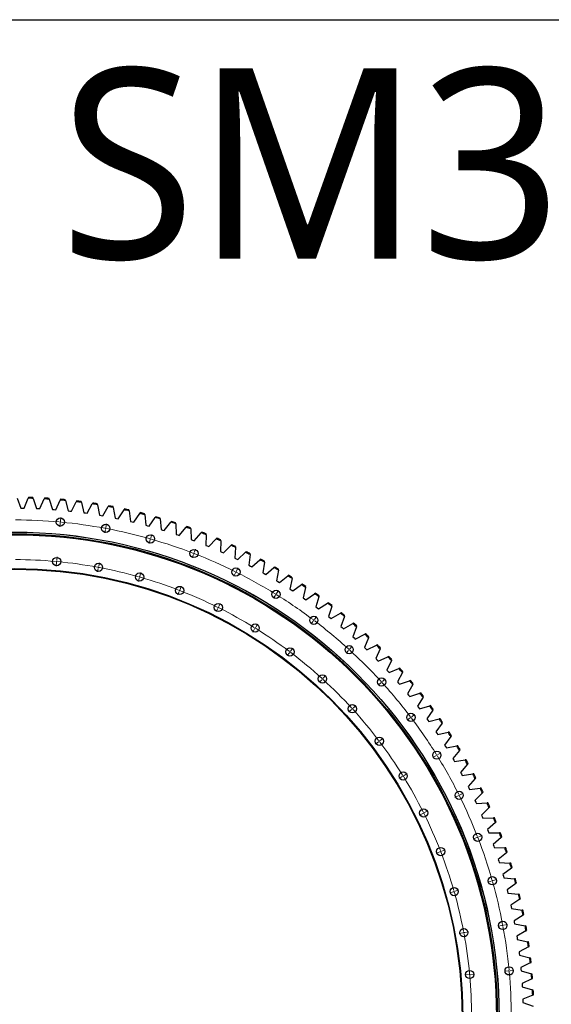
# Model space of a CAD drawing. Header units: millimetres. Extents: x -1195 to 24203, y 99347 to 119172.
# Tile 9 of 19: x 5613 to 8128, y 114514 to 119172. Entities that reach past the tile are written whole.
import ezdxf

# ---------------------------------------------------------------- set-up
doc = ezdxf.new("R2010")
doc.units = ezdxf.units.MM
doc.header["$LTSCALE"] = 100

msp = doc.modelspace()

# ---------------------------------------------------------------- linework, layer by layer
at = {"color": 7, "linetype": 'Continuous', "lineweight": 25}
for p, q in [((5600.9, 116909.3), (5618.3, 116862)), ((5634.1, 116861.8), (5652.9, 116908.5)), ((5654.5, 116912.5), (5652.9, 116908.5)), ((5677.2, 116907.8), (5675.9, 116911.8)), ((5677.2, 116907.8), (5693.1, 116859.9)), ((5708.9, 116859.2), (5729.2, 116905.4)), ((5730.9, 116909.3), (5729.2, 116905.4)), ((5753.5, 116903.8), (5752.2, 116907.9)), ((5753.5, 116903.8), (5767.9, 116855.5)), ((5783.6, 116854.3), (5805.3, 116899.8)), ((5807.1, 116903.7), (5805.3, 116899.8)), ((5829.5, 116897.5), (5828.4, 116901.7)), ((5829.5, 116897.5), (5842.4, 116848.8)), ((5858.1, 116847.1), (5881.2, 116891.9)), ((5883.1, 116895.7), (5881.2, 116891.9)), ((5905.3, 116888.9), (5904.4, 116893)), ((5905.3, 116888.9), (5916.7, 116839.8)), ((5932.3, 116837.6), (5956.8, 116881.6)), ((5958.9, 116885.3), (5956.8, 116881.6)), ((5980.9, 116877.8), (5980, 116882)), ((5980.9, 116877.8), (5990.7, 116828.4)), ((6006.2, 116825.7), (6032.1, 116869)), ((6034.3, 116872.7), (6032.1, 116869)), ((6056, 116864.5), (6055.3, 116868.7)), ((5618.3, 116862), (5626.2, 116861.9)), ((5626.2, 116861.9), (5634.1, 116861.8)), ((5693.1, 116859.9), (5701, 116859.6)), ((5701, 116859.6), (5708.9, 116859.2)), ((5767.9, 116855.5), (5775.7, 116855)), ((5775.7, 116855), (5783.6, 116854.3)), ((5842.4, 116848.8), (5850.2, 116848)), ((5850.2, 116848), (5858.1, 116847.1)), ((5916.7, 116839.8), (5924.5, 116838.7)), ((5924.5, 116838.7), (5932.3, 116837.6)), ((5990.7, 116828.4), (5998.5, 116827.1)), ((5998.5, 116827.1), (6006.2, 116825.7)), ((6056, 116864.5), (6064.3, 116814.8)), ((6079.7, 116811.6), (6106.9, 116854)), ((6109.2, 116857.6), (6106.9, 116854)), ((6130.7, 116848.8), (6130.1, 116853)), ((6130.7, 116848.8), (6137.4, 116798.8)), ((6152.7, 116795.2), (6181.2, 116836.8)), ((6183.7, 116840.3), (6181.2, 116836.8)), ((6204.8, 116830.8), (6204.4, 116835)), ((6204.8, 116830.8), (6210, 116780.6)), ((6064.3, 116814.8), (6072, 116813.2)), ((6072, 116813.2), (6079.7, 116811.6)), ((6137.4, 116798.8), (6145.1, 116797)), ((6145.1, 116797), (6152.7, 116795.2)), ((6210, 116780.6), (6217.6, 116778.6)), ((6217.6, 116778.6), (6225.2, 116776.5)), ((6225.2, 116776.5), (6255, 116817.2)), ((6257.5, 116820.6), (6255, 116817.2)), ((6278.4, 116810.5), (6278.1, 116814.7)), ((6278.4, 116810.5), (6282, 116760.2)), ((6297.1, 116755.6), (6328.1, 116795.3)), ((6330.8, 116798.7), (6328.1, 116795.3)), ((6351.3, 116787.9), (6351.1, 116792.1)), ((6351.3, 116787.9), (6353.4, 116737.5)), ((6282, 116760.2), (6289.6, 116757.9)), ((6289.6, 116757.9), (6297.1, 116755.6)), ((6353.4, 116737.5), (6360.8, 116735)), ((6360.8, 116735), (6368.3, 116732.5)), ((6368.3, 116732.5), (6400.5, 116771.2)), ((6403.3, 116774.5), (6400.5, 116771.2)), ((6423.5, 116763), (6423.4, 116767.3)), ((6423.5, 116763), (6424, 116712.6)), ((6438.7, 116707.1), (6472.1, 116744.8)), ((6475, 116748), (6472.1, 116744.8)), ((6494.8, 116736), (6493.7, 116685.6)), ((6494.8, 116736), (6494.9, 116740.2)), ((6424, 116712.6), (6431.3, 116709.9)), ((6431.3, 116709.9), (6438.7, 116707.1)), ((6493.7, 116685.6), (6501, 116682.6)), ((6501, 116682.6), (6508.3, 116679.6)), ((6508.3, 116679.6), (6542.9, 116716.3)), ((6545.8, 116719.4), (6542.9, 116716.3)), ((6565.3, 116706.7), (6562.6, 116656.3)), ((6565.3, 116706.7), (6565.5, 116710.9)), ((6577, 116649.9), (6612.7, 116685.5)), ((6615.8, 116688.5), (6612.7, 116685.5)), ((6562.6, 116656.3), (6569.9, 116653.2)), ((6569.9, 116653.2), (6577, 116649.9)), ((6634.8, 116675.2), (6630.6, 116625)), ((6634.8, 116675.2), (6635.2, 116679.5)), ((6644.8, 116618.1), (6681.6, 116652.6)), ((6684.7, 116655.5), (6681.6, 116652.6)), ((6703.3, 116641.6), (6697.6, 116591.5)), ((6703.3, 116641.6), (6703.8, 116645.9)), ((6630.6, 116625), (6637.7, 116621.6)), ((6637.7, 116621.6), (6644.8, 116618.1)), ((6697.6, 116591.5), (6704.6, 116587.9)), ((6711.5, 116584.2), (6749.4, 116617.5)), ((6752.6, 116620.3), (6749.4, 116617.5)), ((6770.8, 116605.9), (6763.5, 116556)), ((6770.8, 116605.9), (6771.4, 116610.1)), ((6704.6, 116587.9), (6711.5, 116584.2)), ((6763.5, 116556), (6770.3, 116552.2)), ((6770.3, 116552.2), (6777.2, 116548.3)), ((6777.2, 116548.3), (6816.1, 116580.4)), ((6819.3, 116583.1), (6816.1, 116580.4)), ((6837.1, 116568.1), (6828.2, 116518.5)), ((6837.1, 116568.1), (6837.8, 116572.3)), ((6884.9, 116543.8), (6881.5, 116541.2)), ((6828.2, 116518.5), (6835, 116514.4)), ((6835, 116514.4), (6841.7, 116510.3)), ((6841.7, 116510.3), (6881.5, 116541.2)), ((6902.2, 116528.3), (6891.8, 116478.9)), ((6902.2, 116528.3), (6903, 116532.4)), ((6905, 116470.4), (6945.8, 116500)), ((6949.2, 116502.5), (6945.8, 116500)), ((6891.8, 116478.9), (6898.4, 116474.7)), ((6898.4, 116474.7), (6905, 116470.4)), ((6966, 116486.4), (6954, 116437.4)), ((6966, 116486.4), (6967, 116490.6)), ((6967, 116428.5), (7008.7, 116456.8)), ((7012.2, 116459.2), (7008.7, 116456.8)), ((6954, 116437.4), (6960.5, 116433)), ((6960.5, 116433), (6967, 116428.5)), ((7028.5, 116442.6), (7015, 116394)), ((7027.7, 116384.6), (7070.2, 116411.6)), ((7028.5, 116442.6), (7029.6, 116446.7)), ((7073.8, 116413.9), (7070.2, 116411.6)), ((7015, 116394), (7021.4, 116389.4)), ((7021.4, 116389.4), (7027.7, 116384.6)), ((7089.6, 116396.9), (7074.6, 116348.7)), ((7087, 116339), (7130.3, 116364.6)), ((7089.6, 116396.9), (7090.8, 116400.9)), ((7134, 116366.8), (7130.3, 116364.6)), ((7074.6, 116348.7), (7080.8, 116343.9)), ((7080.8, 116343.9), (7087, 116339)), ((7149.2, 116349.2), (7132.8, 116301.6)), ((7144.8, 116291.4), (7189, 116315.8)), ((7149.2, 116349.2), (7150.6, 116353.3)), ((7192.7, 116317.8), (7189, 116315.8)), ((7132.8, 116301.6), (7138.8, 116296.5)), ((7138.8, 116296.5), (7144.8, 116291.4)), ((7207.3, 116299.8), (7189.4, 116252.7)), ((7201.1, 116242.2), (7246, 116265.1)), ((7207.3, 116299.8), (7208.8, 116303.8)), ((7249.8, 116267), (7246, 116265.1)), ((7189.4, 116252.7), (7195.3, 116247.5)), ((7195.3, 116247.5), (7201.1, 116242.2)), ((7263.9, 116248.6), (7244.5, 116202)), ((7263.9, 116248.6), (7265.5, 116252.5)), ((7244.5, 116202), (7250.2, 116196.6)), ((7250.2, 116196.6), (7255.9, 116191.2)), ((7255.9, 116191.2), (7301.5, 116212.7)), ((7318.8, 116195.6), (7298, 116149.7)), ((7305.4, 116214.5), (7301.5, 116212.7)), ((7318.8, 116195.6), (7320.6, 116199.5)), ((7298, 116149.7), (7303.6, 116144.1)), ((7303.6, 116144.1), (7309.1, 116138.5)), ((7309.1, 116138.5), (7355.3, 116158.6)), ((7372.1, 116141), (7349.9, 116095.7)), ((7359.2, 116160.3), (7355.3, 116158.6)), ((7372.1, 116141), (7374, 116144.8)), ((7349.9, 116095.7), (7355.3, 116090)), ((7355.3, 116090), (7360.6, 116084.2)), ((7360.6, 116084.2), (7407.4, 116102.8)), ((7423.7, 116084.7), (7400, 116040.2)), ((7411.4, 116104.4), (7407.4, 116102.8)), ((7423.7, 116084.7), (7425.7, 116088.5)), ((7400, 116040.2), (7405.2, 116034.2)), ((7405.2, 116034.2), (7410.4, 116028.3)), ((7410.4, 116028.3), (7457.8, 116045.4)), ((7461.8, 116046.9), (7457.8, 116045.4)), ((7473.4, 116026.8), (7475.5, 116030.5)), ((7473.4, 116026.8), (7448.4, 115983.1)), ((7448.4, 115983.1), (7453.4, 115977)), ((7458.4, 115970.9), (7506.3, 115986.6)), ((7510.3, 115987.9), (7506.3, 115986.6)), ((7453.4, 115977), (7458.4, 115970.9)), ((7521.4, 115967.5), (7495, 115924.5)), ((7521.4, 115967.5), (7523.6, 115971.1)), ((7495, 115924.5), (7499.8, 115918.3)), ((7499.8, 115918.3), (7504.6, 115912)), ((7504.6, 115912), (7553, 115926.2)), ((7567.5, 115906.6), (7539.8, 115864.5)), ((7557.1, 115927.4), (7553, 115926.2)), ((7567.5, 115906.6), (7569.8, 115910.2)), ((7539.8, 115864.5), (7544.4, 115858.1)), ((7544.4, 115858.1), (7549, 115851.7)), ((7549, 115851.7), (7597.8, 115864.4)), ((7611.6, 115844.4), (7582.7, 115803.1)), ((7601.9, 115865.5), (7597.8, 115864.4)), ((7611.6, 115844.4), (7614.1, 115847.9)), ((7582.7, 115803.1), (7587.1, 115796.6)), ((7587.1, 115796.6), (7591.4, 115790.1)), ((7591.4, 115790.1), (7640.6, 115801.2)), ((7644.7, 115802.2), (7640.6, 115801.2)), ((7653.8, 115780.8), (7623.6, 115740.5)), ((7653.8, 115780.8), (7656.4, 115784.2)), ((7623.6, 115740.5), (7627.8, 115733.8)), ((7627.8, 115733.8), (7632, 115727.1)), ((7632, 115727.1), (7681.4, 115736.8)), ((7694, 115715.9), (7662.6, 115676.6)), ((7685.6, 115737.6), (7681.4, 115736.8)), ((7694, 115715.9), (7696.7, 115719.3)), ((7662.6, 115676.6), (7666.6, 115669.8)), ((7666.6, 115669.8), (7670.5, 115663)), ((7670.5, 115663), (7720.3, 115671.1)), ((7724.5, 115671.7), (7720.3, 115671.1)), ((7732.2, 115649.9), (7699.5, 115611.5)), ((7699.5, 115611.5), (7703.3, 115604.6)), ((7732.2, 115649.9), (7735, 115653.1)), ((7703.3, 115604.6), (7707, 115597.6)), ((7707, 115597.6), (7757, 115604.2)), ((7768.3, 115582.6), (7734.4, 115545.3)), ((7761.3, 115604.7), (7757, 115604.2)), ((7768.3, 115582.6), (7771.2, 115585.8)), ((7734.4, 115545.3), (7738, 115538.3)), ((7738, 115538.3), (7741.5, 115531.2)), ((7741.5, 115531.2), (7791.7, 115536.2)), ((7795.9, 115536.6), (7791.7, 115536.2)), ((7802.3, 115514.3), (7805.3, 115517.4)), ((7802.3, 115514.3), (7767.3, 115478)), ((7767.3, 115478), (7770.6, 115470.9)), ((7770.6, 115470.9), (7773.9, 115463.7)), ((7773.9, 115463.7), (7824.2, 115467.2)), ((7834.2, 115444.9), (7798, 115409.8)), ((7828.5, 115467.5), (7824.2, 115467.2)), ((7834.2, 115444.9), (7837.2, 115447.9)), ((7798, 115409.8), (7801.2, 115402.6)), ((7801.2, 115402.6), (7804.2, 115395.3)), ((7804.2, 115395.3), (7854.6, 115397.2)), ((7858.9, 115397.3), (7854.6, 115397.2)), ((7863.8, 115374.6), (7867, 115377.5)), ((7863.8, 115374.6), (7826.6, 115340.6)), ((7826.6, 115340.6), (7829.5, 115333.3)), ((7829.5, 115333.3), (7832.4, 115325.9)), ((7832.4, 115325.9), (7882.8, 115326.2)), ((7891.3, 115303.4), (7853.1, 115270.6)), ((7887.1, 115326.3), (7882.8, 115326.2)), ((7891.3, 115303.4), (7894.5, 115306.2)), ((7853.1, 115270.6), (7855.7, 115263.2)), ((7855.7, 115263.2), (7858.4, 115255.7)), ((7858.4, 115255.7), (7908.7, 115254.5)), ((7913, 115254.4), (7908.7, 115254.5)), ((7916.6, 115231.4), (7877.3, 115199.8)), ((7877.3, 115199.8), (7879.8, 115192.3)), ((7879.8, 115192.3), (7882.1, 115184.8)), ((7916.6, 115231.4), (7919.9, 115234.1)), ((7882.1, 115184.8), (7932.5, 115181.9)), ((7939.5, 115158.6), (7899.3, 115128.2)), ((7936.7, 115181.7), (7932.5, 115181.9)), ((7939.5, 115158.6), (7943, 115161.2)), ((7899.3, 115128.2), (7901.6, 115120.7)), ((7901.6, 115120.7), (7903.7, 115113.1)), ((7903.7, 115113.1), (7953.9, 115108.7)), ((7958.2, 115108.3), (7953.9, 115108.7)), ((7960.3, 115085.2), (7919.1, 115056.1)), ((7919.1, 115056.1), (7921.1, 115048.4)), ((7960.3, 115085.2), (7963.8, 115087.7)), ((7921.1, 115048.4), (7923, 115040.8)), ((7923, 115040.8), (7973.1, 115034.8)), ((7978.7, 115011.1), (7936.7, 114983.3)), ((7977.3, 115034.3), (7973.1, 115034.8)), ((7978.7, 115011.1), (7982.3, 115013.5)), ((7936.7, 114983.3), (7938.4, 114975.6)), ((7938.4, 114975.6), (7940.1, 114967.9)), ((7940.1, 114967.9), (7989.9, 114960.4)), ((7994.1, 114959.7), (7989.9, 114960.4)), ((7994.8, 114936.5), (7952, 114910)), ((7994.8, 114936.5), (7998.4, 114938.8)), ((7952, 114910), (7953.4, 114902.3)), ((7953.4, 114902.3), (7954.9, 114894.5)), ((7954.9, 114894.5), (8004.5, 114885.5)), ((8008.7, 114884.7), (8004.5, 114885.5)), ((8008.6, 114861.5), (7964.9, 114836.3)), ((7964.9, 114836.3), (7966.2, 114828.5)), ((7966.2, 114828.5), (7967.4, 114820.7)), ((7967.4, 114820.7), (8016.7, 114810.1)), ((8008.6, 114861.5), (8012.3, 114863.6)), ((8020, 114786), (7975.6, 114762.2)), ((8020.8, 114809.2), (8016.7, 114810.1)), ((8020, 114786), (8023.8, 114788.1)), ((7975.6, 114762.2), (7976.6, 114754.4)), ((7976.6, 114754.4), (7977.6, 114746.6)), ((7977.6, 114746.6), (8026.5, 114734.5)), ((8030.6, 114733.4), (8026.5, 114734.5)), ((8029.1, 114710.3), (7984, 114687.8)), ((7984, 114687.8), (7984.8, 114680)), ((7984.8, 114680), (7985.5, 114672.2)), ((8029.1, 114710.3), (8033, 114712.2)), ((7985.5, 114672.2), (8034, 114658.5)), ((8035.9, 114634.2), (7990.1, 114613.2)), ((8038.1, 114657.3), (8034, 114658.5)), ((8035.9, 114634.2), (8039.8, 114636)), ((7990.1, 114613.2), (7990.6, 114605.4)), ((7990.6, 114605.4), (7991, 114597.5)), ((7991, 114597.5), (8039.1, 114582.4)), ((8040.2, 114558.1), (7993.8, 114538.5)), ((8043.2, 114581.1), (8039.1, 114582.4)), ((8040.2, 114558.1), (8044.2, 114559.7)), ((7993.8, 114538.5), (7994.1, 114530.6)), ((7994.1, 114530.6), (7994.3, 114522.7)), ((7994.3, 114522.7), (8041.9, 114506.1))]:
    msp.add_line(p, q, dxfattribs=at)
at = {"color": 0, "linetype": 'Continuous', "lineweight": 18}
for p, q in [((5805.1, 116790.8), (5803.6, 116773.8)), ((5805.6, 116795.7), (5805.4, 116793.3)), ((5805.6, 116795.7), (5805.8, 116798.2)), ((5806.1, 116800.7), (5807.6, 116817.7)), ((6021.5, 116770.7), (6024.6, 116787.4)), ((6019.7, 116760.8), (6016.5, 116744.1)), ((6020.6, 116765.8), (6020.1, 116763.3)), ((6020.6, 116765.8), (6021, 116768.2)), ((6233.3, 116720.9), (6237.9, 116737.2)), ((6230.5, 116711.3), (6225.9, 116694.9)), ((6231.9, 116716.1), (6231.2, 116713.7)), ((6231.9, 116716.1), (6232.6, 116718.5)), ((6435.9, 116642.4), (6429.7, 116626.6)), ((6437.7, 116647.1), (6436.8, 116644.8)), ((6437.7, 116647.1), (6438.6, 116649.4)), ((6439.5, 116651.7), (6445.6, 116667.6)), ((5787.8, 116604.1), (5786.3, 116587.1)), ((5788.3, 116609), (5788.1, 116606.6)), ((5788.3, 116609), (5788.5, 116611.5)), ((5788.8, 116614), (5790.3, 116631)), ((5987.1, 116586.4), (5990.2, 116603.1)), ((5985.2, 116576.5), (5982.1, 116559.8)), ((5986.1, 116581.5), (5985.7, 116579)), ((5986.1, 116581.5), (5986.6, 116583.9)), ((6181.9, 116540.5), (6186.6, 116556.9)), ((6634, 116554.9), (6626.5, 116539.7)), ((6636.3, 116559.4), (6635.1, 116557.2)), ((6636.3, 116559.4), (6637.4, 116561.6)), ((6638.5, 116563.9), (6646.1, 116579.1)), ((6179.2, 116530.9), (6174.6, 116514.6)), ((6180.6, 116535.7), (6179.9, 116533.3)), ((6180.6, 116535.7), (6181.3, 116538.1)), ((6368.2, 116467.6), (6362, 116451.7)), ((6370, 116472.2), (6369.1, 116469.9)), ((6370, 116472.2), (6370.9, 116474.6)), ((6371.8, 116476.9), (6377.9, 116492.8)), ((6823.3, 116449.5), (6814.3, 116435.1)), ((6825.9, 116453.8), (6824.6, 116451.7)), ((6825.9, 116453.8), (6827.2, 116455.9)), ((6828.5, 116458), (6837.5, 116472.5)), ((6554.9, 116396), (6562.5, 116411.3)), ((6550.5, 116387.1), (6542.9, 116371.9)), ((6552.7, 116391.6), (6551.6, 116389.3)), ((6552.7, 116391.6), (6553.8, 116393.8)), ((6729.8, 116298.6), (6738.8, 116313.1)), ((7002, 116327.1), (6991.7, 116313.6)), ((7005, 116331.1), (7003.5, 116329.1)), ((7005, 116331.1), (7006.5, 116333.1)), ((7008, 116335.1), (7018.2, 116348.7)), ((6724.6, 116290.1), (6715.6, 116275.7)), ((6727.2, 116294.4), (6725.9, 116292.2)), ((6727.2, 116294.4), (6728.5, 116296.5)), ((6889, 116177.5), (6878.7, 116163.9)), ((6892, 116181.5), (6890.5, 116179.5)), ((6892, 116181.5), (6893.5, 116183.5)), ((6895, 116185.5), (6905.2, 116199)), ((7168.6, 116188.7), (7157.1, 116176.2)), ((7172, 116192.4), (7170.3, 116190.6)), ((7172, 116192.4), (7173.6, 116194.3)), ((7175.3, 116196.1), (7186.8, 116208.7)), ((7042.3, 116050.2), (7030.8, 116037.6)), ((7045.6, 116053.9), (7044, 116052)), ((7045.6, 116053.9), (7047.3, 116055.7)), ((7049, 116057.6), (7060.5, 116070.1)), ((7321.8, 116035.6), (7309.2, 116024.1)), ((7325.4, 116039), (7323.6, 116037.3)), ((7325.4, 116039), (7327.3, 116040.6)), ((7329.1, 116042.3), (7341.7, 116053.8)), ((7183.2, 115909.3), (7170.6, 115897.8)), ((7186.9, 115912.6), (7185, 115911)), ((7186.9, 115912.6), (7188.7, 115914.3)), ((7190.6, 115916), (7203.1, 115927.5)), ((7460.1, 115869), (7446.6, 115858.7)), ((7464.1, 115872), (7462.1, 115870.5)), ((7464.1, 115872), (7466.1, 115873.5)), ((7468.1, 115875), (7481.7, 115885.2)), ((7310.5, 115756), (7296.9, 115745.7)), ((7314.5, 115759), (7312.5, 115757.5)), ((7314.5, 115759), (7316.5, 115760.5)), ((7318.5, 115762), (7332, 115772.2)), ((7591, 115695.5), (7605.5, 115704.5)), ((7582.5, 115690.3), (7568.1, 115681.3)), ((7586.8, 115692.9), (7584.7, 115691.6)), ((7586.8, 115692.9), (7588.9, 115694.2)), ((7423.1, 115591.6), (7408.7, 115582.6)), ((7427.4, 115594.2), (7425.2, 115592.9)), ((7427.4, 115594.2), (7429.5, 115595.5)), ((7431.6, 115596.8), (7446.1, 115605.8)), ((7687.9, 115501), (7672.7, 115493.5)), ((7692.4, 115503.3), (7690.2, 115502.1)), ((7692.4, 115503.3), (7694.7, 115504.4)), ((7696.9, 115505.5), (7712.1, 115513.1)), ((7529, 115421.9), (7544.3, 115429.5)), ((7520.1, 115417.5), (7504.9, 115409.9)), ((7524.6, 115419.7), (7522.3, 115418.6)), ((7524.6, 115419.7), (7526.8, 115420.8)), ((7775.4, 115302.9), (7759.6, 115296.7)), ((7780.1, 115304.7), (7777.8, 115303.8)), ((7780.1, 115304.7), (7782.4, 115305.6)), ((7784.8, 115306.5), (7800.6, 115312.6)), ((7605.2, 115237), (7607.6, 115237.9)), ((7609.9, 115238.8), (7625.8, 115244.9)), ((7600.6, 115235.2), (7584.7, 115229)), ((7605.2, 115237), (7602.9, 115236.1)), ((7849.1, 115098.9), (7846.7, 115098.2)), ((7849.1, 115098.9), (7851.5, 115099.6)), ((7853.9, 115100.2), (7870.2, 115104.9)), ((7673.5, 115048.9), (7689.9, 115053.6)), ((7844.3, 115097.5), (7827.9, 115092.9)), ((7663.9, 115046.2), (7647.6, 115041.5)), ((7668.7, 115047.6), (7666.3, 115046.9)), ((7668.7, 115047.6), (7671.1, 115048.3)), ((7893.9, 114886.7), (7877.1, 114883.5)), ((7898.8, 114887.6), (7896.3, 114887.1)), ((7898.8, 114887.6), (7901.2, 114888)), ((7903.7, 114888.5), (7920.4, 114891.6)), ((7709.5, 114852.2), (7692.8, 114849.1)), ((7714.5, 114853.1), (7712, 114852.7)), ((7714.5, 114853.1), (7716.9, 114853.6)), ((7719.4, 114854), (7736.1, 114857.2)), ((7737.1, 114654.8), (7720.1, 114653.3)), ((7742.1, 114655.3), (7739.6, 114655.1)), ((7742.1, 114655.3), (7744.5, 114655.5)), ((7747, 114655.8), (7764, 114657.3)), ((7923.8, 114672.1), (7906.8, 114670.6)), ((7928.8, 114672.6), (7926.3, 114672.4)), ((7928.8, 114672.6), (7931.2, 114672.8)), ((7933.7, 114673.1), (7950.7, 114674.6))]:
    msp.add_line(p, q, dxfattribs=at)
at = {"lineweight": 25}
msp.add_lwpolyline([(-1194.8, 119172.4), (24202.5, 119172.4), (24202.5, 99346.7), (-1194.8, 99346.7)], close=True, dxfattribs=at)
at = {"color": 7, "linetype": 'Continuous', "lineweight": 25}
for centre, radius in [((5805.6, 116795.7), 19.5), ((6020.6, 116765.8), 19.5), ((5588.8, 114455.8), 2292.5), ((5588.8, 114455.8), 2292.3), ((5588.8, 114455.8), 2284.5), ((5588.8, 114455.8), 2280), ((6231.9, 116716.1), 19.5), ((6437.7, 116647.1), 19.5), ((5788.3, 116609), 19.5), ((5986.1, 116581.5), 19.5), ((5588.8, 114455.8), 2120.5), ((5588.8, 114455.8), 2117.5), ((6180.6, 116535.7), 19.5), ((6636.3, 116559.4), 19.5), ((6370, 116472.2), 19.5), ((6825.9, 116453.8), 19.5), ((6552.7, 116391.6), 19.5), ((6727.2, 116294.4), 19.5), ((7005, 116331.1), 19.5), ((6892, 116181.5), 19.5), ((7172, 116192.4), 19.5), ((7045.6, 116053.9), 19.5), ((7325.4, 116039), 19.5), ((7186.9, 115912.6), 19.5), ((7464.1, 115872), 19.5), ((7314.5, 115759), 19.5), ((7586.8, 115692.9), 19.5), ((7427.4, 115594.2), 19.5), ((7692.4, 115503.3), 19.5), ((7524.6, 115419.7), 19.5), ((7780.1, 115304.7), 19.5), ((7605.2, 115237), 19.5), ((7849.1, 115098.9), 19.5), ((7668.7, 115047.6), 19.5), ((7714.5, 114853.1), 19.5), ((7898.8, 114887.6), 19.5), ((7928.8, 114672.6), 19.5), ((7742.1, 114655.3), 19.5)]:
    msp.add_circle(centre, radius, dxfattribs=at)
for radius, start, end in [(2453.6, 87.9337, 88.502), (2457.6, 87.9685, 88.4672), (2453.6, 86.1515, 86.7198), (2457.6, 86.1863, 86.685), (2453.6, 84.3693, 84.9376), (2457.6, 84.4041, 84.9028), (2453.6, 82.5872, 83.1554), (2457.6, 82.6219, 83.1206), (2453.6, 80.805, 81.3732), (2457.6, 80.8398, 81.3385), (2453.6, 79.0228, 79.5911), (2457.6, 79.0576, 79.5563), (2453.6, 77.2406, 77.8089), (2457.6, 77.2754, 77.7741), (2453.6, 75.4584, 76.0267), (2457.6, 75.4932, 75.9919), (2453.6, 73.6763, 74.2445), (2457.6, 73.711, 74.2097), (2453.6, 71.8941, 72.4623), (2457.6, 71.9289, 72.4276), (2453.6, 70.1119, 70.6802), (2457.6, 70.1467, 70.6454), (2453.6, 68.3297, 68.898), (2457.6, 68.3645, 68.8632), (2453.6, 66.5476, 67.1158), (2457.6, 66.5823, 67.081), (2453.6, 64.7654, 65.3336), (2457.6, 64.8002, 65.2989), (2453.6, 62.9832, 63.5515), (2457.6, 63.018, 63.5167), (2453.6, 61.201, 61.7693), (2457.6, 61.2358, 61.7345), (2453.6, 59.4188, 59.9871), (2457.6, 59.4536, 59.9523), (2457.6, 57.6714, 58.1701), (2453.6, 57.6367, 58.2049), (2453.6, 55.8545, 56.4227), (2457.6, 55.8893, 56.388), (2453.6, 54.0723, 54.6406), (2457.6, 54.1071, 54.6058), (2453.6, 52.2901, 52.8584), (2457.6, 52.3249, 52.8236), (2453.6, 50.5079, 51.0762), (2457.6, 50.5427, 51.0414), (2453.6, 48.7258, 49.294), (2457.6, 48.7605, 49.2593), (2453.6, 46.9436, 47.5119), (2457.6, 46.9784, 47.4771), (2453.6, 45.1614, 45.7297), (2457.6, 45.1962, 45.6949), (2453.6, 43.3792, 43.9475), (2457.6, 43.414, 43.9127), (2453.6, 41.5971, 42.1653), (2457.6, 41.6318, 42.1305), (2453.6, 39.8149, 40.3831), (2457.6, 39.8497, 40.3484), (2453.6, 38.0327, 38.601), (2457.6, 38.0675, 38.5662), (2453.6, 36.2505, 36.8188), (2457.6, 36.2853, 36.784), (2453.6, 34.4683, 35.0366), (2457.6, 34.5031, 35.0018), (2453.6, 32.6862, 33.2544), (2457.6, 32.7209, 33.2196), (2453.6, 30.904, 31.4722), (2457.6, 30.9388, 31.4375), (2453.6, 29.1218, 29.6901), (2457.6, 29.1566, 29.6553), (2453.6, 27.3396, 27.9079), (2457.6, 27.3744, 27.8731), (2453.6, 25.5575, 26.1257), (2457.6, 25.5922, 26.0909), (2453.6, 23.7753, 24.3435), (2457.6, 23.8101, 24.3088), (2453.6, 21.9931, 22.5614), (2457.6, 22.0279, 22.5266), (2453.6, 20.2109, 20.7792), (2457.6, 20.2457, 20.7444), (2453.6, 18.4287, 18.997), (2457.6, 18.4635, 18.9622), (2453.6, 16.6466, 17.2148), (2457.6, 16.6813, 17.18), (2453.6, 14.8644, 15.4326), (2457.6, 14.8992, 15.3979), (2453.6, 13.0822, 13.6505), (2457.6, 13.117, 13.6157), (2453.6, 11.3, 11.8683), (2457.6, 11.3348, 11.8335), (2453.6, 9.5179, 10.0861), (2457.6, 9.5526, 10.0513), (2453.6, 7.7357, 8.3039), (2457.6, 7.7705, 8.2692), (2453.6, 5.9535, 6.5218), (2457.6, 5.9883, 6.487), (2453.6, 4.1713, 4.7396), (2457.6, 4.2061, 4.7048), (2453.6, 2.3891, 2.9574), (2457.6, 2.4239, 2.9226)]:
    msp.add_arc((5588.8, 114455.8), radius, start, end, dxfattribs=at)
at = {"color": 0, "linetype": 'Continuous', "lineweight": 18}
for radius, start, end in [(2350, 84.8278, 89.8781), (2350, 84.7059, 84.7668), (2350, 84.6449, 84.7059), (2350, 79.5337, 84.584), (2350, 79.4118, 79.4727), (2350, 79.3508, 79.4118), (2350, 74.2396, 79.2899), (2350, 74.1176, 74.1786), (2350, 74.0567, 74.1176), (2350, 68.9454, 73.9957), (2350, 68.8235, 68.8845), (2350, 68.7626, 68.8235), (2350, 63.6513, 68.7016), (2162.5, 84.8384, 89.8675), (2162.5, 84.7059, 84.7721), (2162.5, 84.6396, 84.7059), (2162.5, 79.5442, 84.5734), (2162.5, 79.4118, 79.478), (2162.5, 79.3455, 79.4118), (2162.5, 74.2501, 79.2793), (2350, 63.5294, 63.5904), (2350, 63.4685, 63.5294), (2350, 58.3572, 63.4075), (2162.5, 74.1176, 74.1839), (2162.5, 74.0514, 74.1176), (2162.5, 68.956, 73.9852), (2162.5, 68.8235, 68.8898), (2162.5, 68.7573, 68.8235), (2162.5, 63.6619, 68.6911), (2350, 58.2353, 58.2962), (2350, 58.1743, 58.2353), (2350, 53.0631, 58.1134), (2162.5, 63.5294, 63.5956), (2162.5, 63.4632, 63.5294), (2162.5, 58.3678, 63.3969), (2350, 52.9412, 53.0021), (2350, 52.8802, 52.9412), (2350, 47.769, 52.8193), (2162.5, 58.2353, 58.3015), (2162.5, 58.1691, 58.2353), (2162.5, 53.0737, 58.1028), (2162.5, 52.9412, 53.0074), (2162.5, 52.8749, 52.9412), (2162.5, 47.7795, 52.8087), (2350, 47.6471, 47.708), (2350, 47.5861, 47.6471), (2350, 42.4748, 47.5252), (2162.5, 47.6471, 47.7133), (2162.5, 47.5808, 47.6471), (2162.5, 42.4854, 47.5146), (2350, 42.3529, 42.4139), (2350, 42.292, 42.3529), (2350, 37.1807, 42.231), (2162.5, 42.3529, 42.4192), (2162.5, 42.2867, 42.3529), (2162.5, 37.1913, 42.2205), (2350, 37.0588, 37.1198), (2350, 36.9979, 37.0588), (2350, 31.8866, 36.9369), (2162.5, 37.0588, 37.1251), (2162.5, 36.9926, 37.0588), (2162.5, 31.8972, 36.9263), (2350, 31.7647, 31.8257), (2350, 31.7038, 31.7647), (2350, 26.5925, 31.6428), (2162.5, 31.7647, 31.8309), (2162.5, 31.6985, 31.7647), (2162.5, 26.6031, 31.6322), (2350, 26.4706, 26.5315), (2350, 26.4096, 26.4706), (2350, 21.2984, 26.3487), (2162.5, 26.4706, 26.5368), (2162.5, 26.4044, 26.4706), (2162.5, 21.3089, 26.3381), (2350, 21.1765, 21.2374), (2350, 21.1155, 21.1765), (2350, 16.0043, 21.0546), (2162.5, 21.1765, 21.2427), (2162.5, 21.1102, 21.1765), (2162.5, 16.0148, 21.044), (2350, 15.8824, 15.9433), (2350, 15.8214, 15.8824), (2350, 10.7101, 15.7604), (2162.5, 15.8824, 15.9486), (2162.5, 15.8161, 15.8824), (2162.5, 10.7207, 15.7499), (2350, 10.5882, 10.6492), (2350, 10.5273, 10.5882), (2350, 5.416, 10.4663), (2162.5, 10.5882, 10.6545), (2162.5, 10.522, 10.5882), (2162.5, 5.4266, 10.4558), (2162.5, 5.2941, 5.3604), (2162.5, 5.2279, 5.2941), (2162.5, 0.1325, 5.1616), (2350, 5.2941, 5.3551), (2350, 5.2332, 5.2941), (2350, 0.1219, 5.1722)]:
    msp.add_arc((5588.8, 114455.8), radius, start, end, dxfattribs=at)

# ---------------------------------------------------------------- texts
at = {"insert": (5801.9, 118942.2), "char_height": 900, "width": 1063.213, "attachment_point": 1}
msp.add_mtext('{\\fYu Gothic Medium|b0|i0|c0|p0;\\C1;SM3350-2-4915AA}', dxfattribs=at)

doc.saveas('drawing.dxf')
